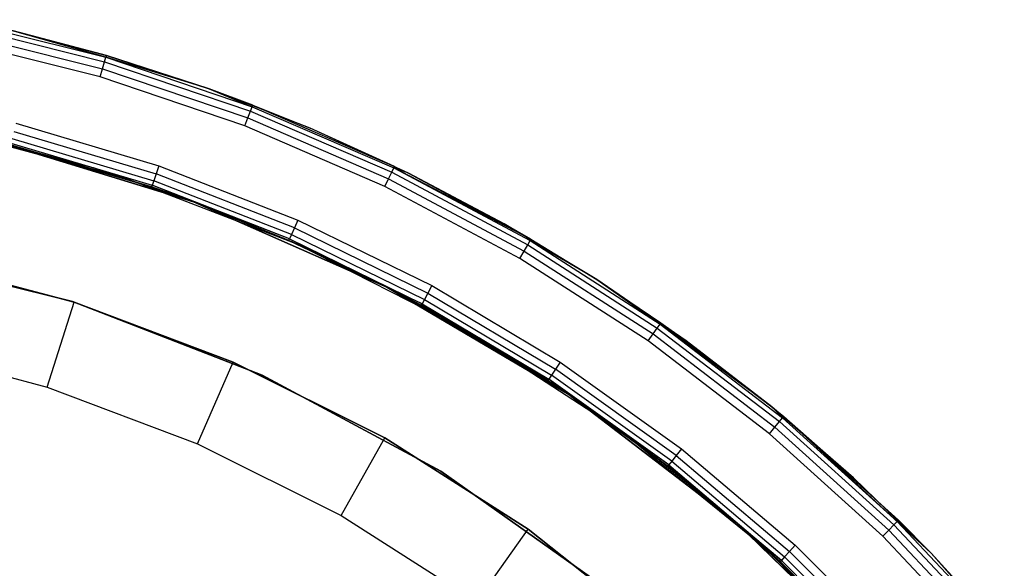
# Model space of a CAD drawing. Extents: x 8.05 to 16.55, y -4.25 to 4.25.
# Tile 15 of 15: x 13.3 to 15.51, y 2.93 to 4.16. Entities that reach past the tile are written whole.
import ezdxf

# ---------------------------------------------------------------- set-up
doc = ezdxf.new("R2010")
doc.units = 0
doc.header["$LTSCALE"] = 2.54
doc.layers.get('0').update_dxf_attribs({"color": 13, "linetype": 'CONTINUOUS'})

# ---------------------------------------------------------------- blocks, each defined once
blk = doc.blocks.new('Z_O_ENIE_HVAR_246E463456_S')
at = {"color": 0}
for p, q in [((0.8602, 4.1581, -2.4309), (1.1963, 4.0742, -2.4309)), ((0.8602, 4.1581, -2.4309), (1.1963, 4.0742, -2.4309)), ((0.8547, 4.1316, -2.4038), (1.1887, 4.0482, -2.4038)), ((0.8547, 4.1316, -2.4038), (1.1887, 4.0482, -2.4038)), ((0.858, 4.1475, -2.4146), (1.1932, 4.0638, -2.4146)), ((0.858, 4.1475, -2.4146), (1.1932, 4.0638, -2.4146)), ((0.9626, 4.1396, -2.45), (1.1974, 4.0778, -2.45)), ((1.1974, 4.0778, -9.676), (0.9626, 4.1396, -9.5435)), ((1.1974, 4.0778, -9.676), (0.9626, 4.1396, -9.5435)), ((1.1963, 4.0742, -2.4309), (0.9626, 4.1396, -2.45)), ((0.9626, 4.1396, -2.45), (1.1974, 4.0778, -2.45)), ((1.1963, 4.0742, -2.4309), (0.9626, 4.1396, -2.45)), ((1.1833, 4.0299, -2.4), (0.8509, 4.1129, -2.4)), ((1.1833, 4.0299, -2.4), (0.8509, 4.1129, -2.4)), ((1.1932, 4.0638, -2.4146), (1.1963, 4.0742, -2.4309)), ((1.1932, 4.0638, -2.4146), (1.1963, 4.0742, -2.4309)), ((1.1974, 4.0778, -2.45), (1.1963, 4.0742, -2.4309)), ((1.1974, 4.0778, -2.45), (1.1963, 4.0742, -2.4309)), ((1.4282, 4.0028, -2.45), (1.1963, 4.0742, -2.4309)), ((1.1963, 4.0742, -2.4309), (1.5244, 3.9631, -2.4309)), ((1.4282, 4.0028, -2.45), (1.1963, 4.0742, -2.4309)), ((1.1963, 4.0742, -2.4309), (1.5244, 3.9631, -2.4309)), ((1.1974, 4.0778, -2.45), (1.1974, 4.0778, -9.676)), ((1.1974, 4.0778, -2.45), (1.1974, 4.0778, -9.676)), ((1.1974, 4.0778, -2.45), (1.4282, 4.0028, -2.45)), ((1.4282, 4.0028, -9.8064), (1.1974, 4.0778, -9.676)), ((1.4282, 4.0028, -9.8064), (1.1974, 4.0778, -9.676)), ((1.1974, 4.0778, -2.45), (1.4282, 4.0028, -2.45)), ((1.1833, 4.0299, -2.4), (1.1887, 4.0482, -2.4038)), ((1.1833, 4.0299, -2.4), (1.1887, 4.0482, -2.4038)), ((1.1887, 4.0482, -2.4038), (1.1932, 4.0638, -2.4146)), ((1.1887, 4.0482, -2.4038), (1.1932, 4.0638, -2.4146)), ((1.1887, 4.0482, -2.4038), (1.5147, 3.9379, -2.4038)), ((1.1887, 4.0482, -2.4038), (1.5147, 3.9379, -2.4038)), ((1.1932, 4.0638, -2.4146), (1.5205, 3.953, -2.4146)), ((1.1932, 4.0638, -2.4146), (1.5205, 3.953, -2.4146)), ((1.5078, 3.92, -2.4), (1.1833, 4.0299, -2.4)), ((1.5078, 3.92, -2.4), (1.1833, 4.0299, -2.4)), ((1.4282, 4.0028, -2.45), (1.4282, 4.0028, -9.8064)), ((1.4282, 4.0028, -2.45), (1.4282, 4.0028, -9.8064)), ((1.4282, 4.0028, -2.45), (1.5258, 3.9667, -2.45)), ((1.5258, 3.9667, -2.45), (1.4282, 4.0028, -9.8064)), ((1.5258, 3.9667, -2.45), (1.4282, 4.0028, -9.8064)), ((1.6544, 3.9148, -9.9341), (1.4282, 4.0028, -9.8064)), ((1.6544, 3.9148, -9.9341), (1.4282, 4.0028, -9.8064)), ((1.4282, 4.0028, -2.45), (1.5258, 3.9667, -2.45)), ((1.4282, 4.0028, -2.45), (1.5244, 3.9631, -2.4309)), ((1.4282, 4.0028, -2.45), (1.5244, 3.9631, -2.4309)), ((1.5205, 3.953, -2.4146), (1.5244, 3.9631, -2.4309)), ((1.5205, 3.953, -2.4146), (1.5244, 3.9631, -2.4309)), ((1.5258, 3.9667, -2.45), (1.5244, 3.9631, -2.4309)), ((1.5258, 3.9667, -2.45), (1.5244, 3.9631, -2.4309)), ((1.5244, 3.9631, -2.4309), (1.8424, 3.8257, -2.4309)), ((1.5244, 3.9631, -2.4309), (1.8424, 3.8257, -2.4309)), ((1.5258, 3.9667, -2.45), (1.6544, 3.9148, -9.9341)), ((1.5258, 3.9667, -2.45), (1.6544, 3.9148, -9.9341)), ((1.5258, 3.9667, -2.45), (1.844, 3.8291, -2.45)), ((1.5258, 3.9667, -2.45), (1.844, 3.8291, -2.45)), ((1.5078, 3.92, -2.4), (1.5147, 3.9379, -2.4038)), ((1.5078, 3.92, -2.4), (1.5147, 3.9379, -2.4038)), ((1.5147, 3.9379, -2.4038), (1.5205, 3.953, -2.4146)), ((1.5147, 3.9379, -2.4038), (1.5205, 3.953, -2.4146)), ((1.5147, 3.9379, -2.4038), (1.8306, 3.8013, -2.4038)), ((1.5147, 3.9379, -2.4038), (1.8306, 3.8013, -2.4038)), ((1.5205, 3.953, -2.4146), (1.8377, 3.8159, -2.4146)), ((1.5205, 3.953, -2.4146), (1.8377, 3.8159, -2.4146)), ((1.2361, 3.8042, -2.4), (0.8316, 3.9126, -2.4)), ((1.2361, 3.8042, -2.7), (0.8316, 3.9126, -2.7)), ((1.2361, 3.8042, -2.4), (0.8316, 3.9126, -2.4)), ((1.2361, 3.8042, -2.7), (0.8316, 3.9126, -2.7)), ((0.9942, 3.9261, -2.4), (1.315, 3.8306, -2.4)), ((0.9942, 3.9261, -2.4), (1.315, 3.8306, -2.4)), ((1.8223, 3.7841, -2.4), (1.5078, 3.92, -2.4)), ((1.8223, 3.7841, -2.4), (1.5078, 3.92, -2.4)), ((1.844, 3.8291, -2.45), (1.6544, 3.9148, -9.9341)), ((1.844, 3.8291, -2.45), (1.6544, 3.9148, -9.9341)), ((1.8752, 3.8139, -10.0588), (1.6544, 3.9148, -9.9341)), ((1.8752, 3.8139, -10.0588), (1.6544, 3.9148, -9.9341)), ((0.9395, 3.8881, -6), (1.2988, 3.7833, -2.45)), ((0.9395, 3.8881, -6), (1.2988, 3.7833, -2.45)), ((0.9395, 3.8881, -6), (1.3928, 3.7497, -6)), ((1.3928, 3.7497, -6.1), (0.9395, 3.8881, -6.1)), ((0.9395, 3.8881, -6.1), (1.1682, 3.8256, -9.6596)), ((0.9395, 3.8881, -6.1), (1.1682, 3.8256, -9.6596)), ((0.9395, 3.8881, -9.5304), (1.1682, 3.8256, -9.6596)), ((0.9395, 3.8881, -9.5304), (1.1682, 3.8256, -9.6596)), ((0.9395, 3.8881, -6), (1.3928, 3.7497, -6)), ((1.3928, 3.7497, -6.1), (0.9395, 3.8881, -6.1)), ((0.9855, 3.8918, -2.4146), (1.3036, 3.7971, -2.4146)), ((0.9855, 3.8918, -2.4146), (1.3036, 3.7971, -2.4146)), ((0.9895, 3.9075, -2.4038), (1.3088, 3.8125, -2.4038)), ((0.9895, 3.9075, -2.4038), (1.3088, 3.8125, -2.4038)), ((1.2988, 3.7833, -2.45), (0.9819, 3.8776, -2.45)), ((1.2988, 3.7833, -2.45), (0.9819, 3.8776, -2.45)), ((0.9829, 3.8813, -2.4309), (1.3, 3.7869, -2.4309)), ((0.9829, 3.8813, -2.4309), (1.3, 3.7869, -2.4309)), ((1.3928, 3.7497, -6.1), (1.1682, 3.8256, -9.6596)), ((1.1682, 3.8256, -9.6596), (1.3928, 3.7497, -9.7864)), ((1.3928, 3.7497, -6.1), (1.1682, 3.8256, -9.6596)), ((1.1682, 3.8256, -9.6596), (1.3928, 3.7497, -9.7864)), ((1.315, 3.8306, -2.4), (1.3088, 3.8125, -2.4038)), ((1.315, 3.8306, -2.4), (1.3088, 3.8125, -2.4038)), ((1.315, 3.8306, -2.4), (1.6269, 3.7089, -2.4)), ((1.315, 3.8306, -2.4), (1.6269, 3.7089, -2.4)), ((1.8377, 3.8159, -2.4146), (1.8424, 3.8257, -2.4309)), ((1.8377, 3.8159, -2.4146), (1.8424, 3.8257, -2.4309)), ((1.844, 3.8291, -2.45), (1.8424, 3.8257, -2.4309)), ((1.844, 3.8291, -2.45), (1.8424, 3.8257, -2.4309)), ((2.15, 3.6661, -2.45), (1.8424, 3.8257, -2.4309)), ((1.8424, 3.8257, -2.4309), (2.1481, 3.6628, -2.4309)), ((2.15, 3.6661, -2.45), (1.8424, 3.8257, -2.4309)), ((1.8752, 3.8139, -2.45), (1.8424, 3.8257, -2.4309)), ((1.8752, 3.8139, -2.45), (1.8424, 3.8257, -2.4309)), ((1.8424, 3.8257, -2.4309), (2.1481, 3.6628, -2.4309)), ((1.844, 3.8291, -2.45), (1.8752, 3.8139, -10.0588)), ((1.844, 3.8291, -2.45), (1.8752, 3.8139, -10.0588)), ((1.844, 3.8291, -2.45), (1.8752, 3.8139, -2.45)), ((1.844, 3.8291, -2.45), (1.8752, 3.8139, -2.45)), ((1.6269, 3.6542, -2.4), (1.2361, 3.8042, -2.4)), ((1.6269, 3.6542, -2.7), (1.2361, 3.8042, -2.7)), ((1.2361, 3.8042, -2.7), (1.2361, 3.8042, -2.4)), ((1.6269, 3.6542, -2.4), (1.2361, 3.8042, -2.4)), ((1.2361, 3.8042, -2.7), (1.2361, 3.8042, -2.4)), ((1.6269, 3.6542, -2.7), (1.2361, 3.8042, -2.7)), ((1.3088, 3.8125, -2.4038), (1.3036, 3.7971, -2.4146)), ((1.3088, 3.8125, -2.4038), (1.3036, 3.7971, -2.4146)), ((1.6192, 3.6914, -2.4038), (1.3088, 3.8125, -2.4038)), ((1.6192, 3.6914, -2.4038), (1.3088, 3.8125, -2.4038)), ((1.8223, 3.7841, -2.4), (1.8306, 3.8013, -2.4038)), ((1.8223, 3.7841, -2.4), (1.8306, 3.8013, -2.4038)), ((1.8306, 3.8013, -2.4038), (1.8377, 3.8159, -2.4146)), ((1.8306, 3.8013, -2.4038), (1.8377, 3.8159, -2.4146)), ((1.8306, 3.8013, -2.4038), (2.1344, 3.6394, -2.4038)), ((1.8306, 3.8013, -2.4038), (2.1344, 3.6394, -2.4038)), ((1.8377, 3.8159, -2.4146), (2.1426, 3.6534, -2.4146)), ((1.8377, 3.8159, -2.4146), (2.1426, 3.6534, -2.4146)), ((1.8752, 3.8139, -2.45), (1.8752, 3.8139, -10.0588)), ((1.8752, 3.8139, -2.45), (1.8752, 3.8139, -10.0588)), ((1.8752, 3.8139, -2.45), (2.0899, 3.7007, -10.1801)), ((2.0899, 3.7007, -10.1801), (1.8752, 3.8139, -10.0588)), ((1.8752, 3.8139, -2.45), (2.0899, 3.7007, -10.1801)), ((1.8752, 3.8139, -2.45), (2.15, 3.6661, -2.45)), ((2.0899, 3.7007, -10.1801), (1.8752, 3.8139, -10.0588)), ((1.8752, 3.8139, -2.45), (2.15, 3.6661, -2.45)), ((1.3, 3.7869, -2.4309), (1.2988, 3.7833, -2.45)), ((1.3, 3.7869, -2.4309), (1.2988, 3.7833, -2.45)), ((1.3928, 3.7497, -6), (1.2988, 3.7833, -2.45)), ((1.3928, 3.7497, -6), (1.2988, 3.7833, -2.45)), ((1.3928, 3.7497, -2.45), (1.2988, 3.7833, -2.45)), ((1.3928, 3.7497, -2.45), (1.2988, 3.7833, -2.45)), ((1.3036, 3.7971, -2.4146), (1.3, 3.7869, -2.4309)), ((1.3036, 3.7971, -2.4146), (1.3, 3.7869, -2.4309)), ((1.3928, 3.7497, -2.45), (1.3, 3.7869, -2.4309)), ((1.3928, 3.7497, -2.45), (1.3, 3.7869, -2.4309)), ((1.6083, 3.6666, -2.4309), (1.3, 3.7869, -2.4309)), ((1.6083, 3.6666, -2.4309), (1.3, 3.7869, -2.4309)), ((1.6127, 3.6765, -2.4146), (1.3036, 3.7971, -2.4146)), ((1.6127, 3.6765, -2.4146), (1.3036, 3.7971, -2.4146)), ((2.1247, 3.6229, -2.4), (1.8223, 3.7841, -2.4)), ((2.1247, 3.6229, -2.4), (1.8223, 3.7841, -2.4)), ((1.6068, 3.6631, -2.45), (1.3928, 3.7497, -6)), ((1.3928, 3.7497, -6), (1.8265, 3.5586, -6)), ((1.3928, 3.7497, -6), (1.3928, 3.7497, -2.45)), ((1.3928, 3.7497, -6), (1.3928, 3.7497, -2.45)), ((1.6068, 3.6631, -2.45), (1.3928, 3.7497, -6)), ((1.6068, 3.6631, -2.45), (1.3928, 3.7497, -2.45)), ((1.8265, 3.5586, -6.1), (1.3928, 3.7497, -6.1)), ((1.3928, 3.7497, -6.1), (1.6125, 3.6606, -9.9105)), ((1.3928, 3.7497, -6.1), (1.6125, 3.6606, -9.9105)), ((1.3928, 3.7497, -6.1), (1.3928, 3.7497, -9.7864)), ((1.3928, 3.7497, -9.7864), (1.6125, 3.6606, -9.9105)), ((1.3928, 3.7497, -6.1), (1.3928, 3.7497, -9.7864)), ((1.3928, 3.7497, -9.7864), (1.6125, 3.6606, -9.9105)), ((1.3928, 3.7497, -6), (1.8265, 3.5586, -6)), ((1.8265, 3.5586, -6.1), (1.3928, 3.7497, -6.1)), ((1.6068, 3.6631, -2.45), (1.3928, 3.7497, -2.45)), ((1.6083, 3.6666, -2.4309), (1.3928, 3.7497, -2.45)), ((1.6083, 3.6666, -2.4309), (1.3928, 3.7497, -2.45)), ((1.6192, 3.6914, -2.4038), (1.6127, 3.6765, -2.4146)), ((1.6192, 3.6914, -2.4038), (1.6127, 3.6765, -2.4146)), ((1.6269, 3.7089, -2.4), (1.6192, 3.6914, -2.4038)), ((1.6269, 3.7089, -2.4), (1.6192, 3.6914, -2.4038)), ((1.6192, 3.6914, -2.4038), (1.9185, 3.545, -2.4038)), ((1.6192, 3.6914, -2.4038), (1.9185, 3.545, -2.4038)), ((1.6269, 3.7089, -2.4), (1.9276, 3.5619, -2.4)), ((1.6269, 3.7089, -2.4), (1.9276, 3.5619, -2.4)), ((2.15, 3.6661, -2.45), (2.0899, 3.7007, -10.1801)), ((2.15, 3.6661, -2.45), (2.0899, 3.7007, -10.1801)), ((2.2977, 3.5753, -10.2975), (2.0899, 3.7007, -10.1801)), ((2.2977, 3.5753, -10.2975), (2.0899, 3.7007, -10.1801)), ((1.6127, 3.6765, -2.4146), (1.6083, 3.6666, -2.4309)), ((1.6127, 3.6765, -2.4146), (1.6083, 3.6666, -2.4309)), ((1.6127, 3.6765, -2.4146), (1.9108, 3.5308, -2.4146)), ((1.6127, 3.6765, -2.4146), (1.9108, 3.5308, -2.4146)), ((1.6068, 3.6631, -2.45), (1.6083, 3.6666, -2.4309)), ((1.6068, 3.6631, -2.45), (1.6083, 3.6666, -2.4309)), ((1.8265, 3.5586, -2.45), (1.6068, 3.6631, -2.45)), ((1.6068, 3.6631, -2.45), (1.8265, 3.5586, -6)), ((1.6068, 3.6631, -2.45), (1.8265, 3.5586, -6)), ((1.8265, 3.5586, -2.45), (1.6068, 3.6631, -2.45)), ((1.6083, 3.6666, -2.4309), (1.9056, 3.5212, -2.4309)), ((1.6083, 3.6666, -2.4309), (1.9056, 3.5212, -2.4309)), ((1.6083, 3.6666, -2.4309), (1.8265, 3.5586, -2.45)), ((1.6083, 3.6666, -2.4309), (1.8265, 3.5586, -2.45)), ((1.8265, 3.5586, -6.1), (1.6125, 3.6606, -9.9105)), ((1.6125, 3.6606, -9.9105), (1.8265, 3.5586, -10.0313)), ((1.8265, 3.5586, -6.1), (1.6125, 3.6606, -9.9105)), ((1.6125, 3.6606, -9.9105), (1.8265, 3.5586, -10.0313)), ((2, 3.4641, -2.4), (1.6269, 3.6542, -2.4)), ((2, 3.4641, -2.7), (1.6269, 3.6542, -2.7)), ((1.6269, 3.6542, -2.7), (1.6269, 3.6542, -2.4)), ((2, 3.4641, -2.4), (1.6269, 3.6542, -2.4)), ((1.6269, 3.6542, -2.7), (1.6269, 3.6542, -2.4)), ((2, 3.4641, -2.7), (1.6269, 3.6542, -2.7)), ((2.1344, 3.6394, -2.4038), (2.1426, 3.6534, -2.4146)), ((2.1344, 3.6394, -2.4038), (2.1426, 3.6534, -2.4146)), ((2.1426, 3.6534, -2.4146), (2.1481, 3.6628, -2.4309)), ((2.1426, 3.6534, -2.4146), (2.1481, 3.6628, -2.4309)), ((2.1426, 3.6534, -2.4146), (2.4332, 3.4666, -2.4146)), ((2.1426, 3.6534, -2.4146), (2.4332, 3.4666, -2.4146)), ((2.15, 3.6661, -2.45), (2.1481, 3.6628, -2.4309)), ((2.15, 3.6661, -2.45), (2.1481, 3.6628, -2.4309)), ((2.2977, 3.5753, -2.45), (2.1481, 3.6628, -2.4309)), ((2.1481, 3.6628, -2.4309), (2.4395, 3.4755, -2.4309)), ((2.2977, 3.5753, -2.45), (2.1481, 3.6628, -2.4309)), ((2.1481, 3.6628, -2.4309), (2.4395, 3.4755, -2.4309)), ((2.15, 3.6661, -2.45), (2.2977, 3.5753, -10.2975)), ((2.15, 3.6661, -2.45), (2.2977, 3.5753, -10.2975)), ((2.15, 3.6661, -2.45), (2.2977, 3.5753, -2.45)), ((2.15, 3.6661, -2.45), (2.2977, 3.5753, -2.45)), ((0.6799, 3.637, -6), (1.1217, 3.5259, -6)), ((1.1217, 3.5259, -6.1), (0.6799, 3.637, -6.1)), ((1.1217, 3.5259, -6.1), (0.6799, 3.637, -6.1)), ((0.6799, 3.637, -6), (1.1217, 3.5259, -6)), ((2.1247, 3.6229, -2.4), (2.1344, 3.6394, -2.4038)), ((2.1247, 3.6229, -2.4), (2.1344, 3.6394, -2.4038)), ((2.4129, 3.4377, -2.4), (2.1247, 3.6229, -2.4)), ((2.4129, 3.4377, -2.4), (2.1247, 3.6229, -2.4)), ((2.1344, 3.6394, -2.4038), (2.4239, 3.4534, -2.4038)), ((2.1344, 3.6394, -2.4038), (2.4239, 3.4534, -2.4038)), ((1.1252, 3.5248, -5.7991), (0.7568, 3.6218, -5.7991)), ((0.7568, 3.6218, -4.1991), (1.1252, 3.5248, -4.1991)), ((0.7568, 3.6218, -4.1991), (1.1252, 3.5248, -4.1991)), ((1.1252, 3.5248, -5.7991), (0.7568, 3.6218, -5.7991)), ((1.9038, 3.5179, -2.45), (1.8265, 3.5586, -6)), ((1.8265, 3.5586, -6), (2.2346, 3.3176, -6)), ((1.9038, 3.5179, -2.45), (1.8265, 3.5586, -2.45)), ((1.8265, 3.5586, -2.45), (1.8265, 3.5586, -6)), ((1.9038, 3.5179, -2.45), (1.8265, 3.5586, -6)), ((1.8265, 3.5586, -2.45), (1.8265, 3.5586, -6)), ((2.2346, 3.3176, -6.1), (1.8265, 3.5586, -6.1)), ((1.8265, 3.5586, -6.1), (2.0341, 3.4442, -10.1486)), ((1.8265, 3.5586, -6.1), (2.0341, 3.4442, -10.1486)), ((1.8265, 3.5586, -6.1), (1.8265, 3.5586, -10.0313)), ((1.8265, 3.5586, -10.0313), (2.0341, 3.4442, -10.1486)), ((1.8265, 3.5586, -6.1), (1.8265, 3.5586, -10.0313)), ((1.8265, 3.5586, -10.0313), (2.0341, 3.4442, -10.1486)), ((1.8265, 3.5586, -6), (2.2346, 3.3176, -6)), ((2.2346, 3.3176, -6.1), (1.8265, 3.5586, -6.1)), ((1.9038, 3.5179, -2.45), (1.8265, 3.5586, -2.45)), ((1.9056, 3.5212, -2.4309), (1.8265, 3.5586, -2.45)), ((1.9056, 3.5212, -2.4309), (1.8265, 3.5586, -2.45)), ((1.9276, 3.5619, -2.4), (1.9185, 3.545, -2.4038)), ((1.9276, 3.5619, -2.4), (1.9185, 3.545, -2.4038)), ((1.9276, 3.5619, -2.4), (2.2151, 3.3905, -2.4)), ((1.9276, 3.5619, -2.4), (2.2151, 3.3905, -2.4)), ((2.2977, 3.5753, -2.45), (2.2977, 3.5753, -10.2975)), ((2.2977, 3.5753, -2.45), (2.2977, 3.5753, -10.2975)), ((2.2977, 3.5753, -2.45), (2.4981, 3.4383, -10.4106)), ((2.4981, 3.4383, -10.4106), (2.2977, 3.5753, -10.2975)), ((2.2977, 3.5753, -2.45), (2.4981, 3.4383, -10.4106)), ((2.2977, 3.5753, -2.45), (2.4416, 3.4786, -2.45)), ((2.4981, 3.4383, -10.4106), (2.2977, 3.5753, -10.2975)), ((2.2977, 3.5753, -2.45), (2.4416, 3.4786, -2.45)), ((2.2977, 3.5753, -2.45), (2.4395, 3.4755, -2.4309)), ((2.2977, 3.5753, -2.45), (2.4395, 3.4755, -2.4309)), ((1.9185, 3.545, -2.4038), (1.9108, 3.5308, -2.4146)), ((1.9185, 3.545, -2.4038), (1.9108, 3.5308, -2.4146)), ((1.9185, 3.545, -2.4038), (2.2047, 3.3745, -2.4038)), ((1.9185, 3.545, -2.4038), (2.2047, 3.3745, -2.4038)), ((1.0644, 3.3342, -5.9991), (1.1252, 3.5248, -5.7991)), ((1.0644, 3.3342, -5.9991), (1.1252, 3.5248, -5.7991)), ((1.1217, 3.5259, -6), (1.5465, 3.3613, -6)), ((1.5465, 3.3613, -6.1), (1.1217, 3.5259, -6.1)), ((1.1217, 3.5259, -6.1), (1.1217, 3.5259, -6)), ((1.1217, 3.5259, -6.1), (1.1217, 3.5259, -6)), ((1.5465, 3.3613, -6.1), (1.1217, 3.5259, -6.1)), ((1.1217, 3.5259, -6), (1.5465, 3.3613, -6)), ((1.4817, 3.3904, -5.7991), (1.1252, 3.5248, -5.7991)), ((1.1252, 3.5248, -5.7991), (1.1252, 3.5248, -4.1991)), ((1.1252, 3.5248, -4.1991), (1.4817, 3.3904, -4.1991)), ((1.1252, 3.5248, -5.7991), (1.1252, 3.5248, -4.1991)), ((1.1252, 3.5248, -4.1991), (1.4817, 3.3904, -4.1991)), ((1.4817, 3.3904, -5.7991), (1.1252, 3.5248, -5.7991)), ((1.9038, 3.5179, -2.45), (1.9056, 3.5212, -2.4309)), ((1.9038, 3.5179, -2.45), (1.9056, 3.5212, -2.4309)), ((2.1878, 3.3487, -2.45), (1.9038, 3.5179, -2.45)), ((1.9038, 3.5179, -2.45), (2.2346, 3.3176, -6)), ((1.9038, 3.5179, -2.45), (2.2346, 3.3176, -6)), ((2.1878, 3.3487, -2.45), (1.9038, 3.5179, -2.45)), ((1.9108, 3.5308, -2.4146), (1.9056, 3.5212, -2.4309)), ((1.9108, 3.5308, -2.4146), (1.9056, 3.5212, -2.4309)), ((1.9056, 3.5212, -2.4309), (2.1899, 3.3519, -2.4309)), ((1.9056, 3.5212, -2.4309), (2.1899, 3.3519, -2.4309)), ((1.9108, 3.5308, -2.4146), (2.1958, 3.3609, -2.4146)), ((1.9108, 3.5308, -2.4146), (2.1958, 3.3609, -2.4146)), ((2.4332, 3.4666, -2.4146), (2.4395, 3.4755, -2.4309)), ((2.4332, 3.4666, -2.4146), (2.4395, 3.4755, -2.4309)), ((2.4416, 3.4786, -2.45), (2.4395, 3.4755, -2.4309)), ((2.4416, 3.4786, -2.45), (2.4395, 3.4755, -2.4309)), ((2.6903, 3.2901, -2.45), (2.4395, 3.4755, -2.4309)), ((2.4395, 3.4755, -2.4309), (2.7146, 3.2651, -2.4309)), ((2.6903, 3.2901, -2.45), (2.4395, 3.4755, -2.4309)), ((2.4395, 3.4755, -2.4309), (2.7146, 3.2651, -2.4309)), ((2.4416, 3.4786, -2.45), (2.4981, 3.4383, -10.4106)), ((2.4416, 3.4786, -2.45), (2.4981, 3.4383, -10.4106)), ((2.4416, 3.4786, -2.45), (2.6903, 3.2901, -10.5192)), ((2.4416, 3.4786, -2.45), (2.6903, 3.2901, -10.5192)), ((2.4416, 3.4786, -2.45), (2.6903, 3.2901, -2.45)), ((2.4416, 3.4786, -2.45), (2.6903, 3.2901, -2.45)), ((2.3511, 3.2361, -2.4), (2, 3.4641, -2.4)), ((2.3511, 3.2361, -2.7), (2, 3.4641, -2.7)), ((2, 3.4641, -2.7), (2, 3.4641, -2.4)), ((2.3511, 3.2361, -2.4), (2, 3.4641, -2.4)), ((2, 3.4641, -2.7), (2, 3.4641, -2.4)), ((2.3511, 3.2361, -2.7), (2, 3.4641, -2.7)), ((2.4129, 3.4377, -2.4), (2.4239, 3.4534, -2.4038)), ((2.4129, 3.4377, -2.4), (2.4239, 3.4534, -2.4038)), ((2.4239, 3.4534, -2.4038), (2.4332, 3.4666, -2.4146)), ((2.4239, 3.4534, -2.4038), (2.4332, 3.4666, -2.4146)), ((2.4239, 3.4534, -2.4038), (2.6973, 3.2443, -2.4038)), ((2.4239, 3.4534, -2.4038), (2.6973, 3.2443, -2.4038)), ((2.4332, 3.4666, -2.4146), (2.7077, 3.2568, -2.4146)), ((2.4332, 3.4666, -2.4146), (2.7077, 3.2568, -2.4146)), ((0.7159, 3.426, -5.9991), (1.0644, 3.3342, -5.9991)), ((0.7159, 3.426, -5.9991), (1.0644, 3.3342, -5.9991)), ((2.2346, 3.3176, -6.1), (2.0341, 3.4442, -10.1486)), ((2.0341, 3.4442, -10.1486), (2.2346, 3.3176, -10.2618)), ((2.2346, 3.3176, -6.1), (2.0341, 3.4442, -10.1486)), ((2.0341, 3.4442, -10.1486), (2.2346, 3.3176, -10.2618)), ((2.6851, 3.2296, -2.4), (2.4129, 3.4377, -2.4)), ((2.6851, 3.2296, -2.4), (2.4129, 3.4377, -2.4)), ((2.6903, 3.2901, -10.5192), (2.4981, 3.4383, -10.4106)), ((2.6903, 3.2901, -10.5192), (2.4981, 3.4383, -10.4106)), ((1.4016, 3.2071, -5.9991), (1.4817, 3.3904, -5.7991)), ((1.4016, 3.2071, -5.9991), (1.4817, 3.3904, -5.7991)), ((1.8224, 3.2201, -5.7991), (1.4817, 3.3904, -5.7991)), ((1.4817, 3.3904, -5.7991), (1.4817, 3.3904, -4.1991)), ((1.4817, 3.3904, -4.1991), (1.8224, 3.2201, -4.1991)), ((1.4817, 3.3904, -5.7991), (1.4817, 3.3904, -4.1991)), ((1.4817, 3.3904, -4.1991), (1.8224, 3.2201, -4.1991)), ((1.8224, 3.2201, -5.7991), (1.4817, 3.3904, -5.7991)), ((2.2151, 3.3905, -2.4), (2.2047, 3.3745, -2.4038)), ((2.2151, 3.3905, -2.4), (2.2047, 3.3745, -2.4038)), ((2.2151, 3.3905, -2.4), (2.4876, 3.196, -2.4)), ((2.2151, 3.3905, -2.4), (2.4876, 3.196, -2.4)), ((1.5465, 3.3613, -6), (1.9478, 3.1458, -6)), ((1.9478, 3.1458, -6.1), (1.5465, 3.3613, -6.1)), ((1.5465, 3.3613, -6.1), (1.5465, 3.3613, -6)), ((1.5465, 3.3613, -6.1), (1.5465, 3.3613, -6)), ((1.9478, 3.1458, -6.1), (1.5465, 3.3613, -6.1)), ((1.5465, 3.3613, -6), (1.9478, 3.1458, -6)), ((2.1958, 3.3609, -2.4146), (2.1899, 3.3519, -2.4309)), ((2.1958, 3.3609, -2.4146), (2.1899, 3.3519, -2.4309)), ((2.2047, 3.3745, -2.4038), (2.1958, 3.3609, -2.4146)), ((2.2047, 3.3745, -2.4038), (2.1958, 3.3609, -2.4146)), ((2.4658, 3.1681, -2.4146), (2.1958, 3.3609, -2.4146)), ((2.4658, 3.1681, -2.4146), (2.1958, 3.3609, -2.4146)), ((2.4758, 3.1809, -2.4038), (2.2047, 3.3745, -2.4038)), ((2.4758, 3.1809, -2.4038), (2.2047, 3.3745, -2.4038)), ((2.1899, 3.3519, -2.4309), (2.1878, 3.3487, -2.45)), ((2.1899, 3.3519, -2.4309), (2.1878, 3.3487, -2.45)), ((2.2346, 3.3176, -2.45), (2.1878, 3.3487, -2.45)), ((2.1878, 3.3487, -2.45), (2.2346, 3.3176, -6)), ((2.1878, 3.3487, -2.45), (2.2346, 3.3176, -6)), ((2.2346, 3.3176, -2.45), (2.1878, 3.3487, -2.45)), ((2.2346, 3.3176, -2.45), (2.1899, 3.3519, -2.4309)), ((2.2346, 3.3176, -2.45), (2.1899, 3.3519, -2.4309)), ((2.4592, 3.1596, -2.4309), (2.1899, 3.3519, -2.4309)), ((2.4592, 3.1596, -2.4309), (2.1899, 3.3519, -2.4309)), ((1.0644, 3.3342, -5.9991), (1.4016, 3.2071, -5.9991)), ((1.0644, 3.3342, -5.9991), (1.4016, 3.2071, -5.9991)), ((2.2346, 3.3176, -2.45), (2.2346, 3.3176, -6)), ((2.2346, 3.3176, -6), (2.4569, 3.1566, -2.45)), ((2.4569, 3.1566, -2.45), (2.2346, 3.3176, -2.45)), ((2.2346, 3.3176, -6), (2.4569, 3.1566, -2.45)), ((2.2346, 3.3176, -6), (2.6113, 3.03, -6)), ((2.2346, 3.3176, -2.45), (2.2346, 3.3176, -6)), ((2.6113, 3.03, -6.1), (2.2346, 3.3176, -6.1)), ((2.2346, 3.3176, -6.1), (2.4272, 3.1794, -10.3706)), ((2.2346, 3.3176, -6.1), (2.4272, 3.1794, -10.3706)), ((2.2346, 3.3176, -6.1), (2.2346, 3.3176, -10.2618)), ((2.2346, 3.3176, -10.2618), (2.4272, 3.1794, -10.3706)), ((2.2346, 3.3176, -6.1), (2.2346, 3.3176, -10.2618)), ((2.2346, 3.3176, -10.2618), (2.4272, 3.1794, -10.3706)), ((2.2346, 3.3176, -6), (2.6113, 3.03, -6)), ((2.6113, 3.03, -6.1), (2.2346, 3.3176, -6.1)), ((2.4569, 3.1566, -2.45), (2.2346, 3.3176, -2.45)), ((2.4592, 3.1596, -2.4309), (2.2346, 3.3176, -2.45)), ((2.4592, 3.1596, -2.4309), (2.2346, 3.3176, -2.45)), ((2.6903, 3.2901, -2.45), (2.6903, 3.2901, -10.5192)), ((2.6903, 3.2901, -2.45), (2.6903, 3.2901, -10.5192)), ((2.6903, 3.2901, -2.45), (2.8737, 3.1311, -10.6227)), ((2.8737, 3.1311, -10.6227), (2.6903, 3.2901, -10.5192)), ((2.6903, 3.2901, -2.45), (2.8737, 3.1311, -10.6227)), ((2.6903, 3.2901, -2.45), (2.7171, 3.268, -2.45)), ((2.8737, 3.1311, -10.6227), (2.6903, 3.2901, -10.5192)), ((2.6903, 3.2901, -2.45), (2.7171, 3.268, -2.45)), ((2.6903, 3.2901, -2.45), (2.7146, 3.2651, -2.4309)), ((2.6903, 3.2901, -2.45), (2.7146, 3.2651, -2.4309)), ((2.6973, 3.2443, -2.4038), (2.7077, 3.2568, -2.4146)), ((2.6973, 3.2443, -2.4038), (2.7077, 3.2568, -2.4146)), ((2.7077, 3.2568, -2.4146), (2.7146, 3.2651, -2.4309)), ((2.7077, 3.2568, -2.4146), (2.7146, 3.2651, -2.4309)), ((2.7077, 3.2568, -2.4146), (2.9641, 3.0252, -2.4146)), ((2.7077, 3.2568, -2.4146), (2.9641, 3.0252, -2.4146)), ((2.7171, 3.268, -2.45), (2.7146, 3.2651, -2.4309)), ((2.7171, 3.268, -2.45), (2.7146, 3.2651, -2.4309)), ((2.7146, 3.2651, -2.4309), (2.9717, 3.033, -2.4309)), ((2.7146, 3.2651, -2.4309), (2.9717, 3.033, -2.4309)), ((2.7171, 3.268, -2.45), (2.8737, 3.1311, -10.6227)), ((2.7171, 3.268, -2.45), (2.8737, 3.1311, -10.6227)), ((2.7171, 3.268, -2.45), (3.0478, 2.962, -10.721)), ((2.7171, 3.268, -2.45), (2.9744, 3.0357, -2.45)), ((2.7171, 3.268, -2.45), (3.0478, 2.962, -10.721)), ((2.7171, 3.268, -2.45), (2.9744, 3.0357, -2.45)), ((2.6765, 2.9726, -2.4), (2.3511, 3.2361, -2.4)), ((2.6765, 2.9726, -2.7), (2.3511, 3.2361, -2.7)), ((2.3511, 3.2361, -2.7), (2.3511, 3.2361, -2.4)), ((2.6765, 2.9726, -2.4), (2.3511, 3.2361, -2.4)), ((2.3511, 3.2361, -2.7), (2.3511, 3.2361, -2.4)), ((2.6765, 2.9726, -2.7), (2.3511, 3.2361, -2.7)), ((2.6851, 3.2296, -2.4), (2.6973, 3.2443, -2.4038)), ((2.6851, 3.2296, -2.4), (2.6973, 3.2443, -2.4038)), ((2.9394, 3, -2.4), (2.6851, 3.2296, -2.4)), ((2.9394, 3, -2.4), (2.6851, 3.2296, -2.4)), ((2.6973, 3.2443, -2.4038), (2.9528, 3.0137, -2.4038)), ((2.6973, 3.2443, -2.4038), (2.9528, 3.0137, -2.4038)), ((1.4016, 3.2071, -5.9991), (1.7239, 3.046, -5.9991)), ((1.4016, 3.2071, -5.9991), (1.7239, 3.046, -5.9991)), ((1.7239, 3.046, -5.9991), (1.8224, 3.2201, -5.7991)), ((1.7239, 3.046, -5.9991), (1.8224, 3.2201, -5.7991)), ((2.1439, 3.0156, -5.7991), (1.8224, 3.2201, -5.7991)), ((1.8224, 3.2201, -5.7991), (1.8224, 3.2201, -4.1991)), ((1.8224, 3.2201, -4.1991), (2.1439, 3.0156, -4.1991)), ((1.8224, 3.2201, -5.7991), (1.8224, 3.2201, -4.1991)), ((1.8224, 3.2201, -4.1991), (2.1439, 3.0156, -4.1991)), ((2.1439, 3.0156, -5.7991), (1.8224, 3.2201, -5.7991)), ((2.4876, 3.196, -2.4), (2.4758, 3.1809, -2.4038)), ((2.4876, 3.196, -2.4), (2.4758, 3.1809, -2.4038)), ((2.4876, 3.196, -2.4), (2.743, 2.9797, -2.4)), ((2.4876, 3.196, -2.4), (2.743, 2.9797, -2.4)), ((2.6113, 3.03, -6.1), (2.4272, 3.1794, -10.3706)), ((2.4272, 3.1794, -10.3706), (2.6113, 3.03, -10.4745)), ((2.6113, 3.03, -6.1), (2.4272, 3.1794, -10.3706)), ((2.4272, 3.1794, -10.3706), (2.6113, 3.03, -10.4745)), ((2.4569, 3.1566, -2.45), (2.4592, 3.1596, -2.4309)), ((2.4569, 3.1566, -2.45), (2.4592, 3.1596, -2.4309)), ((2.4658, 3.1681, -2.4146), (2.4592, 3.1596, -2.4309)), ((2.4658, 3.1681, -2.4146), (2.4592, 3.1596, -2.4309)), ((2.4592, 3.1596, -2.4309), (2.7117, 2.9457, -2.4309)), ((2.4592, 3.1596, -2.4309), (2.7117, 2.9457, -2.4309)), ((2.4592, 3.1596, -2.4309), (2.6113, 3.03, -2.45)), ((2.4592, 3.1596, -2.4309), (2.6113, 3.03, -2.45)), ((2.4758, 3.1809, -2.4038), (2.4658, 3.1681, -2.4146)), ((2.4758, 3.1809, -2.4038), (2.4658, 3.1681, -2.4146)), ((2.4658, 3.1681, -2.4146), (2.719, 2.9537, -2.4146)), ((2.4658, 3.1681, -2.4146), (2.719, 2.9537, -2.4146)), ((2.4758, 3.1809, -2.4038), (2.73, 2.9656, -2.4038)), ((2.4758, 3.1809, -2.4038), (2.73, 2.9656, -2.4038)), ((1.9478, 3.1458, -6), (2.3196, 2.8826, -6)), ((2.3196, 2.8826, -6.1), (1.9478, 3.1458, -6.1)), ((1.9478, 3.1458, -6.1), (1.9478, 3.1458, -6)), ((1.9478, 3.1458, -6.1), (1.9478, 3.1458, -6)), ((2.3196, 2.8826, -6.1), (1.9478, 3.1458, -6.1)), ((1.9478, 3.1458, -6), (2.3196, 2.8826, -6)), ((2.6113, 3.03, -6), (2.4569, 3.1566, -2.45)), ((2.6113, 3.03, -6), (2.4569, 3.1566, -2.45)), ((2.6113, 3.03, -2.45), (2.4569, 3.1566, -2.45)), ((2.6113, 3.03, -2.45), (2.4569, 3.1566, -2.45)), ((3.0478, 2.962, -10.721), (2.8737, 3.1311, -10.6227)), ((3.0478, 2.962, -10.721), (2.8737, 3.1311, -10.6227)), ((1.7239, 3.046, -5.9991), (2.028, 2.8526, -5.9991)), ((1.7239, 3.046, -5.9991), (2.028, 2.8526, -5.9991)), ((2.9513, 2.6999, -2.45), (2.6113, 3.03, -6)), ((2.6113, 3.03, -6), (2.9513, 2.6999, -6)), ((2.9513, 2.6999, -2.45), (2.6113, 3.03, -6)), ((2.9429, 2.7091, -2.45), (2.6113, 3.03, -6)), ((2.9429, 2.7091, -2.45), (2.6113, 3.03, -6)), ((2.7091, 2.9429, -2.45), (2.6113, 3.03, -6)), ((2.6113, 3.03, -6), (2.6113, 3.03, -2.45)), ((2.6113, 3.03, -6), (2.6113, 3.03, -2.45)), ((2.7091, 2.9429, -2.45), (2.6113, 3.03, -6)), ((2.7091, 2.9429, -2.45), (2.6113, 3.03, -2.45)), ((2.9513, 2.6999, -6.1), (2.6113, 3.03, -6.1)), ((2.6113, 3.03, -6.1), (2.7862, 2.87, -10.5733)), ((2.6113, 3.03, -6.1), (2.7862, 2.87, -10.5733)), ((2.6113, 3.03, -6.1), (2.6113, 3.03, -10.4745)), ((2.6113, 3.03, -10.4745), (2.7862, 2.87, -10.5733)), ((2.6113, 3.03, -6.1), (2.6113, 3.03, -10.4745)), ((2.6113, 3.03, -10.4745), (2.7862, 2.87, -10.5733)), ((2.6113, 3.03, -6), (2.9513, 2.6999, -6)), ((2.9513, 2.6999, -6.1), (2.6113, 3.03, -6.1)), ((2.7091, 2.9429, -2.45), (2.6113, 3.03, -2.45)), ((2.7117, 2.9457, -2.4309), (2.6113, 3.03, -2.45)), ((2.7117, 2.9457, -2.4309), (2.6113, 3.03, -2.45)), ((2.9641, 3.0252, -2.4146), (2.9717, 3.033, -2.4309)), ((2.9641, 3.0252, -2.4146), (2.9717, 3.033, -2.4309)), ((2.9744, 3.0357, -2.45), (2.9717, 3.033, -2.4309)), ((2.9744, 3.0357, -2.45), (2.9717, 3.033, -2.4309)), ((3.0478, 2.962, -2.45), (2.9717, 3.033, -2.4309)), ((2.9717, 3.033, -2.4309), (3.2091, 2.7807, -2.4309)), ((3.0478, 2.962, -2.45), (2.9717, 3.033, -2.4309)), ((2.9717, 3.033, -2.4309), (3.2091, 2.7807, -2.4309)), ((2.9744, 3.0357, -2.45), (3.0478, 2.962, -10.721)), ((2.9744, 3.0357, -2.45), (3.0478, 2.962, -10.721)), ((2.9744, 3.0357, -2.45), (3.0478, 2.962, -2.45)), ((2.9744, 3.0357, -2.45), (3.0478, 2.962, -2.45)), ((2.028, 2.8526, -5.9991), (2.1439, 3.0156, -5.7991)), ((2.028, 2.8526, -5.9991), (2.1439, 3.0156, -5.7991)), ((2.4426, 2.7792, -5.7991), (2.1439, 3.0156, -5.7991)), ((2.1439, 3.0156, -5.7991), (2.1439, 3.0156, -4.1991)), ((2.1439, 3.0156, -4.1991), (2.4426, 2.7792, -4.1991)), ((2.1439, 3.0156, -5.7991), (2.1439, 3.0156, -4.1991)), ((2.1439, 3.0156, -4.1991), (2.4426, 2.7792, -4.1991)), ((2.4426, 2.7792, -5.7991), (2.1439, 3.0156, -5.7991)), ((2.9394, 3, -2.4), (2.9528, 3.0137, -2.4038)), ((2.9394, 3, -2.4), (2.9528, 3.0137, -2.4038)), ((2.9528, 3.0137, -2.4038), (2.9641, 3.0252, -2.4146)), ((2.9528, 3.0137, -2.4038), (2.9641, 3.0252, -2.4146)), ((2.9528, 3.0137, -2.4038), (3.1886, 2.7629, -2.4038)), ((2.9528, 3.0137, -2.4038), (3.1886, 2.7629, -2.4038)), ((2.9641, 3.0252, -2.4146), (3.2009, 2.7736, -2.4146)), ((2.9641, 3.0252, -2.4146), (3.2009, 2.7736, -2.4146)), ((3.1741, 2.7504, -2.4), (2.9394, 3, -2.4)), ((3.1741, 2.7504, -2.4), (2.9394, 3, -2.4)), ((2.9726, 2.6765, -2.4), (2.6765, 2.9726, -2.4)), ((2.9726, 2.6765, -2.7), (2.6765, 2.9726, -2.7)), ((2.6765, 2.9726, -2.7), (2.6765, 2.9726, -2.4)), ((2.9726, 2.6765, -2.4), (2.6765, 2.9726, -2.4)), ((2.6765, 2.9726, -2.7), (2.6765, 2.9726, -2.4)), ((2.9726, 2.6765, -2.7), (2.6765, 2.9726, -2.7)), ((2.73, 2.9656, -2.4038), (2.719, 2.9537, -2.4146)), ((2.73, 2.9656, -2.4038), (2.719, 2.9537, -2.4146)), ((2.743, 2.9797, -2.4), (2.73, 2.9656, -2.4038)), ((2.743, 2.9797, -2.4), (2.73, 2.9656, -2.4038)), ((2.73, 2.9656, -2.4038), (2.9656, 2.73, -2.4038)), ((2.73, 2.9656, -2.4038), (2.9656, 2.73, -2.4038)), ((2.743, 2.9797, -2.4), (2.9797, 2.743, -2.4)), ((2.743, 2.9797, -2.4), (2.9797, 2.743, -2.4)), ((3.0478, 2.962, -2.45), (3.0478, 2.962, -10.721)), ((3.0478, 2.962, -2.45), (3.0478, 2.962, -10.721)), ((3.0478, 2.962, -2.45), (3.2119, 2.7832, -2.45)), ((3.2119, 2.7832, -10.8137), (3.0478, 2.962, -10.721)), ((3.2119, 2.7832, -10.8137), (3.0478, 2.962, -10.721)), ((3.2091, 2.7807, -2.4309), (3.0478, 2.962, -2.45)), ((3.0478, 2.962, -2.45), (3.2119, 2.7832, -2.45)), ((3.2091, 2.7807, -2.4309), (3.0478, 2.962, -2.45)), ((2.7091, 2.9429, -2.45), (2.7117, 2.9457, -2.4309)), ((2.7091, 2.9429, -2.45), (2.7117, 2.9457, -2.4309)), ((2.9429, 2.7091, -2.45), (2.7091, 2.9429, -2.45)), ((2.9429, 2.7091, -2.45), (2.7091, 2.9429, -2.45)), ((2.719, 2.9537, -2.4146), (2.7117, 2.9457, -2.4309)), ((2.719, 2.9537, -2.4146), (2.7117, 2.9457, -2.4309)), ((2.7117, 2.9457, -2.4309), (2.9457, 2.7117, -2.4309)), ((2.7117, 2.9457, -2.4309), (2.9457, 2.7117, -2.4309)), ((2.719, 2.9537, -2.4146), (2.9537, 2.719, -2.4146)), ((2.719, 2.9537, -2.4146), (2.9537, 2.719, -2.4146))]:
    blk.add_line(p, q, dxfattribs=at)

msp = doc.modelspace()

# ---------------------------------------------------------------- block references
at = {"color": 0}
msp.add_blockref('Z_O_ENIE_HVAR_246E463456_S', (12.3, 0), dxfattribs=at)

doc.saveas('drawing.dxf')
